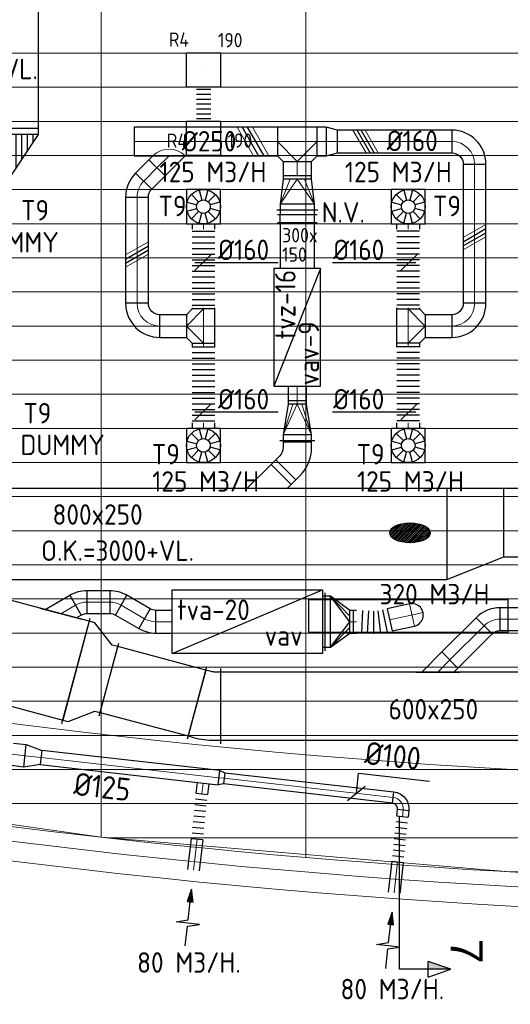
# Model space of a CAD drawing. Header units: millimetres. Extents: x -72915 to 21022, y 6278 to 52916.
# Tile 4 of 60: x -53332 to -49019, y 6984 to 15642. Entities that reach past the tile are written whole.
import ezdxf
from ezdxf.enums import TextEntityAlignment as Align

# ---------------------------------------------------------------- set-up
doc = ezdxf.new("R2010")
doc.units = ezdxf.units.MM
doc.header["$LTSCALE"] = 50
doc.linetypes.add('CENTER2', pattern=[28.575, 19.05, -3.175, 3.175, -3.175])
for name, color, linetype in [('4plfd', 254, 'Continuous'), ('WL$1----_BOUWKUNDIG', 11, 'Continuous'), ('WL570---_RETOUR', 100, 'Continuous'), ('WL570---_RETOUR_HL', 1, 'Continuous'), ('WL570---_TOEVOER', 200, 'Continuous'), ('WM570---_RETOUR', 2, 'Continuous'), ('WM570---_RETOUR_PR', 2, 'Continuous'), ('WM570---_TOEVOER', 2, 'Continuous')]:
    doc.layers.add(name, color=color, linetype=linetype)
for name, color, linetype, lineweight in [('WL570---_BESTAAND-HARTLIJN', 161, 'Continuous', 0), ('WL570---_BESTAAND-MAATVOERING', 161, 'Continuous', 0), ('WL570---_BESTAAND-RETOUR', 140, 'Continuous', 0), ('WL570---_BESTAAND-TOEVOER', 180, 'Continuous', 0)]:
    doc.layers.add(name, color=color, linetype=linetype, lineweight=lineweight)
doc.styles.add('BURO-025', font='ISO96.shx', dxfattribs={"height": 125})
doc.styles.add('LZ-MAATVOEREN', font='simplex')
doc.styles.add('MAATVOERING', font='ISO')
doc.styles.get("Standard").update_dxf_attribs({"font": 'ARIAL.TTF'})

# ---------------------------------------------------------------- blocks, each defined once
blk = doc.blocks.new('KARO')
for p, q in [((1, 0.5), (0, 0.5)), ((0, -0.5), (1, -0.5))]:
    blk.add_line(p, q)
at = {"invisible_edges": 15}
blk.add_3dface([(0, 0.5), (0, -0.5), (1, -0.5), (1, 0.5)], dxfattribs=at)
at = {"layer": 'WL570---_BESTAAND-HARTLIJN'}
blk.add_line((0, 0), (1, 0), dxfattribs=at)
blk = doc.blocks.new('OSV20012501390G')
blk.add_lwpolyline([(0, -100), (140, -62.5), (140, 62.5), (0, 100)], close=True)
at = {"layer": 'WL570---_BESTAAND-HARTLIJN'}
blk.add_line((0, 0), (140, 0), dxfattribs=at)
blk = doc.blocks.new('AFZPIJL')
for points in [[(0, -10), (0, -6.52), (-2.06, -5.97), (2.06, -5.97), (0, -5.41), (0, 0)], [(-0.26, -2.22), (0, 0)], [(0.26, -2.22), (0, 0)]]:
    blk.add_lwpolyline(points)
blk.add_lwpolyline([(0.52, -2.22), (-0.52, -2.22), (0, 0)], close=True)
blk = doc.blocks.new('OSV1251000460G')
blk.add_lwpolyline([(0, -62.5), (46.7, -50), (46.7, 50), (0, 62.5)], close=True)
at = {"layer": 'WL570---_BESTAAND-HARTLIJN'}
blk.add_line((0, 0), (46.7, 0), dxfattribs=at)
blk = doc.blocks.new('MVLINE')
blk.add_line((35.4, -35.4), (-35.4, 35.4))
blk = doc.blocks.new('OBO10000090H')
blk.add_lwpolyline([(50, -100, 0.414214), (-100, 50), (-100, -50, -0.414214), (-50, -100)], format="xyb", close=True)
at = {"invisible_edges": 15}
for points in [[(-91.3, -50.8), (-74, 47.7), (-100, 50), (-100, -50)], [(-82.9, -53), (-48.7, 41), (-74, 47.7), (-91.3, -50.8)], [(-75, -56.7), (-25, 29.9), (-48.7, 41), (-82.9, -53)], [(-67.9, -61.7), (-3.6, 14.9), (-25, 29.9), (-75, -56.7)], [(-61.7, -67.9), (14.9, -3.6), (-3.6, 14.9), (-67.9, -61.7)], [(-56.7, -75), (29.9, -25), (14.9, -3.6), (-61.7, -67.9)], [(-53, -82.9), (41, -48.7), (29.9, -25), (-56.7, -75)], [(-50.8, -91.3), (47.7, -74), (41, -48.7), (-53, -82.9)], [(-50, -100), (50, -100), (47.7, -74), (-50.8, -91.3)]]:
    blk.add_3dface(points, dxfattribs=at)
at = {"layer": 'WL570---_BESTAAND-HARTLIJN'}
blk.add_arc((-100, -100), 100, 0, 90, dxfattribs=at)
blk = doc.blocks.new('KARH')
for p, q in [((1, 0.5), (0, 0.5)), ((0, -0.5), (1, -0.5))]:
    blk.add_line(p, q)
at = {"invisible_edges": 15}
blk.add_3dface([(0, 0.5), (0, -0.5), (1, -0.5), (1, 0.5)], dxfattribs=at)
blk = doc.blocks.new('VV160025080025005000LK')
blk.add_lwpolyline([(0, -300), (500, -300), (500, 500), (0, 300)], close=True)
at = {"invisible_edges": 15}
blk.add_3dface([(0, -300), (500, -300), (500, 500), (0, 300)], dxfattribs=at)
blk = doc.blocks.new('VBO25020000050451-100')
blk.add_lwpolyline([(-125, -143.2), (125, -143.2), (125, -93.2, 0.198912), (22.5, 154.3), (-12.9, 189.6), (-189.6, 12.9), (-154.3, -22.5, -0.198912), (-125, -93.2)], format="xyb", close=True)
blk = doc.blocks.new('*X181')
for p, q in [((50, 1300), (200, 1300)), ((50, 1200), (350, 1200)), ((50, 1100), (500, 1100)), ((50, 1000), (650, 1000)), ((50, 900), (800, 900)), ((50, 800), (950, 800)), ((50, 700), (950, 700)), ((50, 600), (950, 600)), ((50, 500), (950, 500)), ((50, 400), (950, 400)), ((50, 300), (950, 300)), ((50, 200), (950, 200)), ((50, 100), (950, 100))]:
    blk.add_line(p, q)
blk = doc.blocks.new('*X182')
for p, q in [((50, 1350), (125, 1350)), ((50, 1250), (275, 1250)), ((50, 1150), (425, 1150)), ((50, 1050), (575, 1050)), ((50, 950), (725, 950)), ((50, 850), (875, 850)), ((50, 750), (950, 750)), ((50, 650), (950, 650)), ((50, 550), (950, 550)), ((50, 450), (950, 450)), ((50, 350), (950, 350)), ((50, 250), (950, 250)), ((50, 150), (950, 150)), ((50, 50), (950, 50))]:
    blk.add_line(p, q)
blk = doc.blocks.new('VTR14001508002500-0')
at = {"layer": 'WL570---_TOEVOER'}
for p, q in [((50, 700), (0, 700)), ((0, 700), (0, -700)), ((1000, 100), (950, 100)), ((1000, -700), (1000, 100)), ((0, -700), (50, -700)), ((950, -700), (1000, -700))]:
    blk.add_line(p, q, dxfattribs=at)
blk.add_lwpolyline([(50, -700), (950, -700), (950, 100), (50, 700)], close=True, dxfattribs=at)
for name in ['*X182', '*X181']:
    blk.add_blockref(name, (0, -700), dxfattribs=at)
blk = doc.blocks.new('FLLINE100')
blk.add_line((0, -50), (0, 50))
blk = doc.blocks.new('OEX1000047300')
at = {"rotation": 264.224612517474}
for p in [(45.3, 447.7), (35.2, 348.2), (40.3, 398), (30.2, 298.5), (20.1, 199), (25.2, 248.7), (10.1, 99.5), (15.1, 149.2), (5, 49.7)]:
    blk.add_blockref('FLLINE100', p, dxfattribs=at)
blk = doc.blocks.new('OAF20000045R')
blk.add_line((-191.4, 0), (191.4, 0))
blk.add_lwpolyline([(-141.4, 0), (35.4, 176.8), (176.8, 35.4), (141.4, 0)])
at = {"layer": 'WL570---_BESTAAND-HARTLIJN'}
blk.add_line((106.1, 106.1), (0, 0), dxfattribs=at)
blk = doc.blocks.new('OBO20000045H')
blk.add_lwpolyline([(100, -82.8, 0.198912), (12.1, 129.3), (-129.3, -12.1, -0.198912), (-100, -82.8)], format="xyb", close=True)
at = {"invisible_edges": 15}
for points in [[(-123.4, -18.6), (29.8, 110), (12.1, 129.3), (-129.3, -12.1)], [(-118.1, -25.5), (45.7, 89.2), (29.8, 110), (-123.4, -18.6)], [(-113.4, -32.8), (59.8, 67.2), (45.7, 89.2), (-118.1, -25.5)], [(-109.4, -40.6), (71.9, 43.9), (59.8, 67.2), (-113.4, -32.8)], [(-106, -48.6), (81.9, 19.8), (71.9, 43.9), (-109.4, -40.6)], [(-103.4, -57), (89.8, -5.2), (81.9, 19.8), (-106, -48.6)], [(-101.5, -65.5), (95.4, -30.7), (89.8, -5.2), (-103.4, -57)], [(-100.4, -74.1), (98.9, -56.7), (95.4, -30.7), (-101.5, -65.5)], [(-100, -82.8), (100, -82.8), (98.9, -56.7), (-100.4, -74.1)]]:
    blk.add_3dface(points, dxfattribs=at)
at = {"layer": 'WL570---_BESTAAND-HARTLIJN'}
blk.add_arc((-200, -82.8), 200, 0, 45, dxfattribs=at)
blk = doc.blocks.new('VRO4502000020025000-0')
at = {"layer": 'WL570---_RETOUR'}
for p, q in [((0, 255), (0, -255)), ((50, -225), (50, 225)), ((50, 225), (220, 50)), ((220, -100), (220, 100)), ((50, -225), (220, -50))]:
    blk.add_line(p, q, dxfattribs=at)
blk.add_lwpolyline([(0, 225), (0, -225), (50, -225), (220, -100), (250, -100), (250, 100), (220, 100), (50, 225)], close=True, dxfattribs=at)
blk.add_lwpolyline([(50, -225), (220, 0), (50, 225)], dxfattribs=at)
blk = doc.blocks.new('VV29002506002505030-0')
for p, q in [((0, -480), (0, 480)), ((300, -330), (300, 330))]:
    blk.add_line(p, q)
blk.add_lwpolyline([(0, -450), (50, -450), (250, -300), (300, -300), (300, 300), (250, 300), (50, 450), (0, 450)], close=True)
blk = doc.blocks.new('OBO20000030H')
blk.add_lwpolyline([(100, -53.6, 0.131652), (59.8, 96.4), (-113.4, -3.6, -0.131652), (-100, -53.6)], format="xyb", close=True)
at = {"invisible_edges": 15}
for points in [[(-110.6, -8.7), (68.1, 81), (59.8, 96.4), (-113.4, -3.6)], [(-108.2, -14), (75.5, 65.2), (68.1, 81), (-110.6, -8.7)], [(-106, -19.4), (81.9, 49), (75.5, 65.2), (-108.2, -14)], [(-104.2, -24.9), (87.4, 32.5), (81.9, 49), (-106, -19.4)], [(-102.7, -30.5), (91.9, 15.6), (87.4, 32.5), (-104.2, -24.9)], [(-101.5, -36.2), (95.4, -1.5), (91.9, 15.6), (-102.7, -30.5)], [(-100.7, -42), (98, -18.8), (95.4, -1.5), (-101.5, -36.2)], [(-100.2, -47.8), (99.5, -36.1), (98, -18.8), (-100.7, -42)], [(-100, -53.6), (100, -53.6), (99.5, -36.1), (-100.2, -47.8)]]:
    blk.add_3dface(points, dxfattribs=at)
at = {"layer": 'WL570---_BESTAAND-HARTLIJN'}
blk.add_arc((-200, -53.6), 200, 0, 30, dxfattribs=at)
blk = doc.blocks.new('VBO6002506002505050-4')
for p, q in [((291.3, 188.1), (-346.3, 17.7)), ((-330, -106.5), (330, -106.5))]:
    blk.add_line(p, q)
blk.add_lwpolyline([(-300, -106.5), (300, -106.5), (300, -56.5, 0.065378), (275.3, 132), (262.3, 180.3), (-317.3, 25.4), (-304.4, -22.9, -0.065378), (-300, -56.5)], format="xyb", close=True)
blk = doc.blocks.new('VRO2502000016035000-0')
for p, q in [((0, 155), (0, -155)), ((50, -125), (50, 125)), ((320, -80), (320, 80))]:
    blk.add_line(p, q)
blk.add_lwpolyline([(0, 125), (0, -125), (50, -125), (320, -80), (350, -80), (350, 80), (320, 80), (50, 125)], close=True)
at = {"layer": 'WL570---_BESTAAND-TOEVOER', "color": 0}
for p, q in [((50, 125), (320, 40)), ((50, -125), (320, -40))]:
    blk.add_line(p, q, dxfattribs=at)
blk.add_lwpolyline([(50, -125), (320, 0), (50, 125)], dxfattribs=at)
blk = doc.blocks.new('OTS25025025000H')
blk.add_lwpolyline([(-175, -125), (175, -125), (175, 125), (125, 175), (-125, 175), (-175, 125)], close=True)
at = {"layer": 'WL570---_BESTAAND-HARTLIJN'}
blk.add_line((-175, 0), (175, 0), dxfattribs=at)
at = {"layer": 'WL570---_BESTAAND-TOEVOER'}
blk.add_lwpolyline([(-175, 0), (0, 175), (175, 0)], dxfattribs=at)
blk = doc.blocks.new('VRO3001500025030000-0')
for p, q in [((0, 180), (0, -180)), ((50, -150), (50, 150)), ((270, -125), (270, 125))]:
    blk.add_line(p, q)
blk.add_lwpolyline([(0, 150), (0, -150), (50, -150), (270, -125), (300, -125), (300, 125), (270, 125), (50, 150)], close=True)
at = {"layer": 'WL570---_BESTAAND-TOEVOER', "color": 0}
for p, q in [((50, 150), (270, 62.5)), ((50, -150), (270, -62.5))]:
    blk.add_line(p, q, dxfattribs=at)
blk.add_lwpolyline([(50, -150), (270, 0), (50, 150)], dxfattribs=at)
blk = doc.blocks.new('UISO')
at = {"color": 0}
for p, q in [((0, 0.18), (1, 0.757)), ((0, 0), (1, 0.577))]:
    blk.add_line(p, q, dxfattribs=at)
at = {"layer": 'WL570---_BESTAAND-TOEVOER', "color": 0}
for p, q in [((0, 0.36), (1, 0.937)), ((0, -0.18), (1, 0.397))]:
    blk.add_line(p, q, dxfattribs=at)
blk = doc.blocks.new('FLLINE200')
blk.add_line((0, -100), (0, 100))
blk = doc.blocks.new('OEX2000070500')
at = {"rotation": 270}
for p in [(0, 700), (0, 650), (0, 600), (0, 550), (0, 500), (0, 450), (0, 400), (0, 350), (0, 300), (0, 250), (0, 200), (0, 150), (0, 100), (0, 50)]:
    blk.add_blockref('FLLINE200', p, dxfattribs=at)
blk = doc.blocks.new('ORN_T_WE400-400')
for p, q in [((-0.354, 0.354), (-0.141, 0.141)), ((-0.129, 0.483), (-0.052, 0.193)), ((0.129, 0.483), (0.052, 0.193)), ((0.354, 0.354), (0.141, 0.141)), ((-0.483, 0.129), (-0.193, 0.052)), ((0.483, 0.129), (0.193, 0.052)), ((-0.483, -0.129), (-0.193, -0.052)), ((-0.354, -0.354), (-0.141, -0.141)), ((-0.129, -0.483), (-0.052, -0.193)), ((0.129, -0.483), (0.052, -0.193)), ((0.354, -0.354), (0.141, -0.141)), ((0.483, -0.129), (0.193, -0.052))]:
    blk.add_line(p, q)
blk.add_lwpolyline([(-0.5, -0.5), (0.5, -0.5), (0.5, 0.5), (-0.5, 0.5)], close=True)
for radius in [0.5, 0.2]:
    blk.add_circle((0, 0), radius)
at = {"style": 'LZ-MAATVOEREN', "flags": 9}
for tag, p in [('ROS_TYPE', (0.633, 0.683)), ('ROS_M3H', (0.633, 0.483)), ('ROS_ZIJDE', (0.633, 0.283)), ('ROS_STAT', (0.633, 0.083))]:
    blk.add_attdef(tag, p, '', height=0.125, dxfattribs=at)
blk = doc.blocks.new('OTS20020020000H')
blk.add_lwpolyline([(-150, -100), (150, -100), (150, 100), (100, 150), (-100, 150), (-150, 100)], close=True)
at = {"layer": 'WL570---_BESTAAND-HARTLIJN'}
blk.add_line((-150, 0), (150, 0), dxfattribs=at)
at = {"layer": 'WL570---_BESTAAND-RETOUR'}
blk.add_lwpolyline([(-150, 0), (0, 150), (150, 0)], dxfattribs=at)
blk = doc.blocks.new('OBO20000090H')
blk.add_lwpolyline([(100, -200, 0.414214), (-200, 100), (-200, -100, -0.414214), (-100, -200)], format="xyb", close=True)
at = {"invisible_edges": 15}
for points in [[(-182.6, -101.5), (-147.9, 95.4), (-200, 100), (-200, -100)], [(-165.8, -106), (-97.4, 81.9), (-147.9, 95.4), (-182.6, -101.5)], [(-150, -113.4), (-50, 59.8), (-97.4, 81.9), (-165.8, -106)], [(-135.7, -123.4), (-7.2, 29.8), (-50, 59.8), (-150, -113.4)], [(-123.4, -135.7), (29.8, -7.2), (-7.2, 29.8), (-135.7, -123.4)], [(-113.4, -150), (59.8, -50), (29.8, -7.2), (-123.4, -135.7)], [(-106, -165.8), (81.9, -97.4), (59.8, -50), (-113.4, -150)], [(-101.5, -182.6), (95.4, -147.9), (81.9, -97.4), (-106, -165.8)], [(-100, -200), (100, -200), (95.4, -147.9), (-101.5, -182.6)]]:
    blk.add_3dface(points, dxfattribs=at)
at = {"layer": 'WL570---_BESTAAND-HARTLIJN'}
blk.add_arc((-200, -200), 200, 0, 90, dxfattribs=at)
blk = doc.blocks.new('OSV2502000990G')
blk.add_lwpolyline([(0, -125), (99, -100), (99, 100), (0, 125)], close=True)
at = {"layer": 'WL570---_BESTAAND-HARTLIJN'}
blk.add_line((0, 0), (99, 0), dxfattribs=at)
blk = doc.blocks.new('OZA2500200045R')
blk.add_lwpolyline([(141.4, 0), (176.8, 35.4), (35.4, 176.8), (-141.4, 0)])
at = {"layer": 'WL570---_BESTAAND-HARTLIJN'}
blk.add_line((0, 0), (106.1, 106.1), dxfattribs=at)
at = {"layer": 'WL570---_BESTAAND-RETOUR'}
blk.add_arc((0, 141.4), 200, 225, 315, dxfattribs=at)
blk = doc.blocks.new('OBO20000090ZE')
blk.add_lwpolyline([(-100, 0), (100, 0), (100, 200, 1), (-100, 200)], format="xyb", close=True)
at = {"layer": 'WL570---_BESTAAND-HARTLIJN'}
for points in [[(0, 0), (0, 300)], [(-100, 200), (100, 200)]]:
    blk.add_lwpolyline(points, dxfattribs=at)
blk = doc.blocks.new('ORN_T_SP')
blk.add_lwpolyline([(-0.5, 0.5), (-0.5, -0.5), (0.5, -0.5), (0.5, 0.5)], close=True)
at = {"style": 'LZ-MAATVOEREN', "flags": 9}
for tag, p in [('ROS_TYPE', (0.6333, 0.6833)), ('ROS_M3H', (0.6333, 0.4833)), ('ROS_ZIJDE', (0.6333, 0.2833)), ('ROS_STAT', (0.6333, 0.0833))]:
    blk.add_attdef(tag, p, '', height=0.125, dxfattribs=at)
blk = doc.blocks.new('OEX2000029500')
for p, rotation in [((50, -1.4), 177.3947764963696), ((99.9, -3.9), 177.0084285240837), ((149.9, -5.8), 180.4507452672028), ((199.8, -2.9), 186.2547249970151), ((249, 5.6), 192.2807026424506)]:
    blk.add_blockref('FLLINE200', p, dxfattribs=dict(rotation=rotation))
blk = doc.blocks.new('KAEND')
blk.add_line((0, -0.5), (0, 0.5))
blk = doc.blocks.new('Groep-73')
at = {"color": 8, "linetype": 'Continuous', "lineweight": 13}
for p, q in [((-22154.9, 13899.1), (-65620, 13899.1)), ((-22154.9, 13599.1), (-65620, 13599.1)), ((-65620, 13299.1), (-22154.9, 13299.1)), ((-65620, 12999.1), (-22154.9, 12999.1)), ((-65620, 12699.1), (-22154.9, 12699.1)), ((-65620, 12399.1), (-22154.9, 12399.1)), ((-65620, 12099.1), (-22154.9, 12099.1))]:
    blk.add_line(p, q, dxfattribs=at)
blk = doc.blocks.new('Groep-79')
at = {"color": 8, "linetype": 'Continuous', "lineweight": 13}
for p, q in [((-54854.9, 19149.1), (-54854.9, 7003.9)), ((-53054.9, 18999.1), (-53054.9, 6825.7)), ((-65620, 11799.1), (-22392.8, 11799.1)), ((-65620, 11499.1), (-23121.3, 11499.1)), ((-65620, 11199.1), (-23841, 11199.1)), ((-65620, 10899.1), (-24597.7, 10899.1)), ((-65620, 10599.1), (-25389.2, 10599.1)), ((-65620, 10299.1), (-26229.6, 10299.1)), ((-65620, 9999.1), (-27084.9, 9999.1)), ((-65620, 9699.1), (-28071.2, 9699.1)), ((-65620, 9399.1), (-28992, 9399.1)), ((-65366, 9099.1), (-29943.5, 9099.1)), ((-64290.1, 8799.1), (-31019.4, 8799.1)), ((-63133.8, 8499.1), (-32175.7, 8499.1)), ((-61877.5, 8199.1), (-33432, 8199.1)), ((-60492, 7899.1), (-34817.5, 7899.1)), ((-58929.6, 7599.1), (-36379.9, 7599.1)), ((-54854.9, 7003.9), (-58454.9, 7514.1)), ((-57102.8, 7299.1), (-38206.7, 7299.1)), ((-51263.2, 6699.1), (-54854.9, 7003.9)), ((-54812.5, 6999.1), (-40496.9, 6999.1)), ((-51263.2, 6699.1), (-44046.2, 6699.1))]:
    blk.add_line(p, q, dxfattribs=at)
at = {"color": 8, "linetype": 'Continuous', "lineweight": 13, "flags": 128}
for points in [[(-65620, 12924.8), (-65620, 9039.9, 0.175808), (-22004.9, 11828), (-22004.9, 19149)], [(-65620, 11902.1), (-65620, 9172.9, 0.07132), (-47654.9, 6597.2, 0.07132)]]:
    blk.add_lwpolyline(points, format="xyb", dxfattribs=at)
at = {"color": 8}
blk.add_blockref('Groep-73', (0, 0), dxfattribs=at)
blk = doc.blocks.new('Block plafond 1e verd')
at = {"layer": '4plfd'}
blk.add_blockref('Groep-79', (22004.9, -19149), dxfattribs=at)
blk = doc.blocks.new('*U430')
at = {"color": 0, "ltscale": 10}
for p, q in [((150, 150, -150), (-150, 150, -150)), ((-150, -150, -150), (-150, 150, -150)), ((150, -150, -150), (150, 150, -150)), ((150, -150, -150), (-150, -150, -150))]:
    blk.add_line(p, q, dxfattribs=at)
at = {"layer": 'WL570---_RETOUR_HL', "linetype": 'CENTER2'}
blk.add_circle((0, 0, -150), 0.075, dxfattribs=at)
at = {"layer": 'WL570---_RETOUR', "color": 2, "style": 'BURO-025'}
for tag in ['MC', 'Q']:
    blk.add_attdef(tag, text='', height=125, dxfattribs=at).set_placement((0, 0), align=Align.MIDDLE)
at = {"layer": 'WM570---_RETOUR_PR', "color": 2, "style": 'BURO-025'}
blk.add_attdef('POSNR', text='', height=125, dxfattribs=at).set_placement((0, 0), align=Align.MIDDLE)
blk = doc.blocks.new('*U431')
at = {"color": 0, "ltscale": 10}
for p, q in [((150, 150, -150), (-150, 150, -150)), ((-150, -150, -150), (-150, 150, -150)), ((150, -150, -150), (150, 150, -150)), ((150, -150, -150), (-150, -150, -150))]:
    blk.add_line(p, q, dxfattribs=at)
at = {"layer": 'WL570---_RETOUR_HL', "linetype": 'CENTER2'}
blk.add_circle((0, 0, -150), 0.075, dxfattribs=at)
at = {"layer": 'WL570---_RETOUR', "color": 2, "style": 'BURO-025'}
for tag in ['MC', 'Q']:
    blk.add_attdef(tag, text='', height=125, dxfattribs=at).set_placement((0, 0), align=Align.MIDDLE)
at = {"layer": 'WM570---_RETOUR_PR', "color": 2, "style": 'BURO-025'}
blk.add_attdef('POSNR', text='', height=125, dxfattribs=at).set_placement((0, 0), align=Align.MIDDLE)
blk = doc.blocks.new('*U545')
at = {"color": 0, "ltscale": 10}
for p, q in [((0, 62.5), (0, -62.5)), ((21.5, 62.5), (21.5, -62.5)), ((64.4, 62.5), (64.4, -62.5)), ((107.3, 62.5), (107.3, -62.5)), ((150.2, 62.5), (150.2, -62.5)), ((193.1, 62.5), (193.1, -62.5)), ((236, 62.5), (236, -62.5)), ((278.9, 62.5), (278.9, -62.5)), ((300.3, 62.5), (300.3, -62.5))]:
    blk.add_line(p, q, dxfattribs=at)
at = {"layer": 'WM570---_RETOUR_PR', "color": 2, "style": 'BURO-025'}
blk.add_attdef('POSNR', text='', height=125, dxfattribs=at).set_placement((0, 0), align=Align.MIDDLE)

msp = doc.modelspace()

# ---------------------------------------------------------------- hatches: boundary and pattern name
at = {"layer": 'WL570---_TOEVOER'}
h = msp.add_hatch(dxfattribs=at)
h.set_pattern_fill('ANSI31', color=256, scale=3.5, angle=-180, style=0)
h.set_pattern_definition([(225, (-52557.625, 30225.789), (7.857724, -7.857724), [])])
edge = h.paths.add_edge_path()
edge.add_ellipse((-49901.3, 11129.9), major_axis=(178.4, 0), ratio=0.489711, start_angle=0, end_angle=360)

# ---------------------------------------------------------------- linework, layer by layer
for p, q in [((-51680.7, 12230), (-51680.7, 12230)), ((-49869.7, 12230), (-49869.7, 12230))]:
    msp.add_line(p, q)
at = {"layer": 'WL$1----_BOUWKUNDIG', "color": 6}
for p, q in [((-49994.3, 7291.8), (-49994.3, 8635.8)), ((-49741.7, 7221.8), (-49741.7, 7361.8)), ((-49541.7, 7291.8), (-49741.7, 7361.8)), ((-49541.7, 7291.8), (-49994.3, 7291.8)), ((-49741.7, 7221.8), (-49541.7, 7291.8))]:
    msp.add_line(p, q, dxfattribs=at)
msp.add_solid([(-49741.7, 7291.8), (-49541.7, 7291.8), (-49741.7, 7361.8)], dxfattribs=at)
at = {"layer": 'WL570---_BESTAAND-MAATVOERING'}
msp.add_line((-63469.2, 14748.4), (-20816.9, 14748.4), dxfattribs=at)
for radius, start, end in [(63040.6, 253.359756, 292.968331), (64240.6, 253.679371, 293.67904)]:
    msp.add_arc((-45416.8, 71987.1), radius, start, end, dxfattribs=at)
at = {"layer": 'WL570---_RETOUR'}
for p, q in [((-51990.6, 10068.1), (-50670.6, 10628.1)), ((-51990.6, 10628.1), (-50670.6, 10628.1)), ((-51990.6, 10068.1), (-51990.6, 10628.1)), ((-50670.6, 10628.1), (-50670.6, 10068.1)), ((-50670.6, 10068.1), (-51990.6, 10068.1))]:
    msp.add_line(p, q, dxfattribs=at)
at = {"layer": 'WL570---_TOEVOER'}
for p, q in [((-50716.7, 13925.5), (-51067, 13925.5)), ((-50716.7, 13855.5), (-51067, 13855.5)), ((-51041.8, 13855.5), (-51041.8, 13925.5)), ((-50741.8, 13855.5), (-50741.8, 13925.5)), ((-50686.8, 13455.2), (-51096.8, 12420.2)), ((-51096.8, 13455.2), (-51096.8, 12420.2)), ((-50686.8, 13455.2), (-51096.8, 13455.2)), ((-50686.8, 12420.2), (-50686.8, 13455.2)), ((-51096.8, 12420.2), (-50686.8, 12420.2))]:
    msp.add_line(p, q, dxfattribs=at)
msp.add_lwpolyline([(-50980.9, 11519.4), (-50945.5, 11554.7), (-51122.3, 11731.5), (-51334.4, 11519.4)], dxfattribs=at)
msp.add_ellipse((-49901.3, 11129.9), major_axis=(178.4, 0), ratio=0.489711, dxfattribs=at)
at = {"layer": 'WM570---_RETOUR'}
msp.add_lwpolyline([(-50372.5, 8839.5), (-50352.5, 9015.8), (-49730.3, 8945.3)], dxfattribs=at)
at = {"layer": 'WM570---_TOEVOER'}
for points in [[(-51792.1, 13507.6), (-51664.2, 13507.6), (-51059, 13507.6)], [(-50583, 13507.6), (-50455.2, 13507.6), (-49849.9, 13507.6)], [(-51792.1, 12193.9), (-51664.2, 12193.9), (-51059, 12193.9)], [(-50583, 12193.9), (-50455.2, 12193.9), (-49849.9, 12193.9)]]:
    msp.add_lwpolyline(points, dxfattribs=at)

# ---------------------------------------------------------------- block references
at = {"layer": 'WL570---_BESTAAND-RETOUR'}
msp.add_blockref('VRO4502000020025000-0', (-50649.1, 10348.1), dxfattribs=at)
at = {"layer": 'WL570---_RETOUR'}
ref = msp.add_blockref('*U430', (-51715.4, 15198.7, 150), dxfattribs=at)
ref.add_attrib('POSNR', 'R4', dxfattribs={"layer": 'WM570---_RETOUR_PR', "color": 2, "height": 125, "style": 'BURO-025'}).set_placement((-51932.7, 15467.7), align=Align.MIDDLE)
ref.add_attrib('Q', '190', dxfattribs={"color": 2, "height": 125, "style": 'BURO-025'}).set_placement((-51481.5, 15462), align=Align.MIDDLE)
for name, p, rotation in [('*U545', (-51715.4, 15048.7), 270), ('OBO20000030H', (-52486.8, 10520.7), 60.00000000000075), ('OAF20000045R', (-52970.4, 10418.9), 345.004206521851), ('OBO20000030H', (-52794, 10520.7), 90), ('OBO20000090ZE', (-50079.4, 10364.8), 282.3484051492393), ('OBO20000030H', (-52188, 10348.1), 240.0000000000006), ('OBO20000045H', (-49191.6, 10371.4), 89.99999999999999), ('VV29002506002505030-0', (-52836.9, 9917.3), 345.0378447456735), ('VBO6002506002505050-4', (-51671.4, 9605.9), 255.0378447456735)]:
    msp.add_blockref(name, p, dxfattribs=dict(at, rotation=rotation))
ref = msp.add_blockref('*U431', (-51715.4, 14598.4, 150), dxfattribs=at)
ref.add_attrib('POSNR', 'R4', dxfattribs={"layer": 'WM570---_RETOUR_PR', "color": 2, "height": 125, "style": 'BURO-025'}).set_placement((-51950.7, 14578.2), align=Align.MIDDLE)
ref.add_attrib('Q', '190', dxfattribs={"color": 2, "height": 125, "style": 'BURO-025'}).set_placement((-51396.1, 14579.5), align=Align.MIDDLE)
for name, p, xscale, yscale, zscale, rotation in [('KARH', (-55149.8, 10537.1), 2394.31354614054, 900, 250, 344.9999999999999), ('KARO', (-52440.4, 10493.9), 237.9094902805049, 200, 200, 330.0000000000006), ('KARO', (-51990.6, 10348.1), 143.8157608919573, 200, 200, 180), ('KARO', (-49551.1, 10011.9), 425.5339452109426, 200, 200, 45.00000000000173), ('KARH', (-51774.2, 9633.3), 800.0047054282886, 600, 250, 165.0378447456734), ('KARH', (-47707.9, 9605.9), 3856.991596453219, 600, 250, 180), ('KARO', (-53397.7, 9182.4), -113.3662558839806, 200, 200, 173.5353028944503), ('KARO', (-51580.6, 8976.5), 1574.55825281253, 125, 125, 173.5353028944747), ('KARO', (-50049.5, 8802.9), -1494.792856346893, 100, 100, 353.5342065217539), ('KARO', (-51730.2, 8835.7), -94.30230512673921, 100, 100, 263.5342065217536), ('KARO', (-49967.8, 8636), -56.55323533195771, 100, 100, 263.5342065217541), ('KARO', (-51772, 8437.3), -275.9456809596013, 100, 100, 83.53420652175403), ('KARO', (-50009.6, 8237.5), -275.9456809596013, 100, 100, 83.53420652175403), ('AFZPIJL', (-51820.9, 7995.2), -50.00000000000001, 50, 50, 353.534206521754), ('AFZPIJL', (-50058.5, 7795.5), -50.00000000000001, 50, 50, 353.534206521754)]:
    msp.add_blockref(name, p, dxfattribs=dict(at, xscale=xscale, yscale=yscale, zscale=zscale, rotation=rotation))
at = {"layer": 'WL570---_RETOUR', "zscale": 200}
for name, p, xscale, yscale in [('KARO', (-52739.7, 10520.7), 199.2384335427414, 200), ('KARH', (-50670.6, 10348.1), 21.50365581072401, 450), ('KARO', (-50430.3, 10348.1), 58.41702397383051, 200), ('KARO', (-49108.8, 10371.4), 575.9808978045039, 200)]:
    msp.add_blockref(name, p, dxfattribs=dict(at, xscale=xscale, yscale=yscale))
at = {"layer": 'WL570---_RETOUR', "xscale": -1750, "yscale": 290, "rotation": 180}
msp.add_blockref('ORN_T_SP', (-49916, 10397.9), dxfattribs=at)
at = {"layer": 'WL570---_RETOUR'}
for name, p in [('OEX2000029500', (-50371.9, 10348.1)), ('OAF20000045R', (-49657.2, 9905.9)), ('OEX1000047300', (-51777, 8387.5)), ('OEX1000047300', (-50014.6, 8187.8))]:
    msp.add_blockref(name, p, dxfattribs=at)
at = {"layer": 'WL570---_RETOUR', "xscale": -1}
for name, p, rotation in [('OSV20012501390G', (-53285.1, 9169.6), 173.5353028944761), ('OSV1251000460G', (-51580.6, 8976.5), 173.5353028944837), ('OBO10000090H', (-49950.1, 8791.6), 263.5342065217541)]:
    msp.add_blockref(name, p, dxfattribs=dict(at, rotation=rotation))
at = {"layer": 'WL570---_TOEVOER'}
for name, p, xscale, yscale, zscale, rotation in [('KARH', (-53867.3, 14684.2), 2247.455735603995, 1400, 150, 90), ('KARO', (-51066.8, 14571.5), 1259.756258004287, 250, 250, 180), ('KAEND', (-52326.6, 14571.5), 250, 250, 250, 180), ('UISO', (-51376.4, 14696.5), 250, 250, 250, 270), ('KARO', (-50637.6, 14571.5), 79.25048063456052, 250, 250, 180), ('KARO', (-49533.2, 14571.5), 1005.40233568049, 200, 200, 180), ('UISO', (-50215.6, 14471.5), 200, 200, 200, 90), ('KARO', (-52125.2, 14340.4), 165.4161786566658, 200, 200, 225.0000000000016), ('KARO', (-50891.8, 14396.5), 125.5888702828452, 250, 250, 270), ('KARO', (-49333.2, 14371.5), 1223.083304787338, 200, 200, 270), ('ORN_T_WE400-400', (-51716.9, 13998.4), 300, 300, 300, 90), ('ORN_T_WE400-400', (-49916.9, 13998.4), 300, 300, 300, 90), ('KARO', (-52300.7, 14082.1), 933.6290297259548, 200, 200, 270), ('KARH', (-50891.8, 13927.6), 43.16599872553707, 300, 150, 90), ('KARH', (-50891.8, 13455.2), 400.2027647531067, 300, 150, 89.99999999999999), ('KARO', (-51716.9, 13848.4), 48.33943874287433, 200, 200, 270), ('KARO', (-49916.9, 13848.4), -48.33943874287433, 200, 200, 90), ('KARO', (-51716.9, 13098.4), 9.783401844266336, 200, 200, 90), ('KARO', (-49916.9, 13098.4), -9.783401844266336, 200, 200, 270), ('KARO', (-49533.2, 12948.4), 233.7614815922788, 200, 200, 180), ('KARO', (-51716.9, 12798.4), 36.96611752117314, 200, 200, 270), ('KARO', (-49916.9, 12798.4), -36.96611752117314, 200, 200, 90), ('KARO', (-50891.8, 12422.4), 161.7389600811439, 160, 160, 270), ('ORN_T_WE400-400', (-51716.9, 11898.4), 300, 300, 300, 90), ('KARO', (-51716.9, 12048.7), 48.33943874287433, 200, 200, 90), ('ORN_T_WE400-400', (-49916.9, 11898.4), 300, 300, 300, 90), ('KARO', (-49916.9, 12048.7), -48.33943874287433, 200, 200, 270), ('KARH', (-50891.8, 11928.4), 12.3153700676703, 250, 200, 90), ('KARH', (-51033.9, 11643.1), 57.70096084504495, 250, 200, 44.99999999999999), ('KARH', (-53588.7, 11119.7), 4011.423542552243, 800, 250, 359.9999999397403)]:
    msp.add_blockref(name, p, dxfattribs=dict(at, xscale=xscale, yscale=yscale, zscale=zscale, rotation=rotation))
for name, p, rotation in [('VTR14001508002500-0', (-53867.3, 14684.2), 270), ('OTS25025025000H', (-50891.8, 14571.5), 180), ('OZA2500200045R', (-52019.1, 14446.5), 180), ('OBO20000045H', (-52300.7, 14164.9), 135.0000000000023), ('VRO3001500025030000-0', (-50891.8, 13970.7), 90), ('OBO20000090H', (-52300.7, 12948.4), 180), ('OTS20020020000H', (-51716.9, 12948.4), 90), ('OBO20000090H', (-49333.2, 12948.4), 270), ('OEX2000070500', (-49916.9, 12815.4), 180), ('VRO2502000016035000-0', (-50891.8, 11940.7), 90), ('VBO25020000050451-100', (-50891.8, 11785.2), 315), ('VV160025080025005000LK', (-49077.3, 11219.7), 179.9999999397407)]:
    msp.add_blockref(name, p, dxfattribs=dict(at, rotation=rotation))
for name, p in [('OSV2502000990G', (-50637.6, 14571.5)), ('OBO20000090H', (-49333.2, 14571.5)), ('OEX2000070500', (-51716.9, 13081.5))]:
    msp.add_blockref(name, p, dxfattribs=at)
at = {"layer": 'WL570---_TOEVOER', "xscale": -1}
msp.add_blockref('OEX2000070500', (-49916.9, 13081.5), dxfattribs=at)
at = {"layer": 'WL570---_TOEVOER'}
for name, p, xscale, yscale, zscale in [('UISO', (-49433.2, 13653.7), 200, 200, 200), ('UISO', (-52400.7, 13501.7), 200, 200, 200), ('KARO', (-52100.7, 12948.4), 233.7614815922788, 200, 200), ('KARH', (-49073.8, 11219.7), 1928.700624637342, 600, 250)]:
    msp.add_blockref(name, p, dxfattribs=dict(at, xscale=xscale, yscale=yscale, zscale=zscale))
at = {"layer": 'WL570---_TOEVOER', "xscale": -1}
for name, p, rotation in [('OTS20020020000H', (-49916.9, 12948.4), 270), ('OEX2000070500', (-51716.9, 12815.4), 180)]:
    msp.add_blockref(name, p, dxfattribs=dict(at, rotation=rotation))
at = {"layer": 'WM570---_RETOUR', "xscale": -2, "yscale": 2, "zscale": 2, "rotation": 353.534206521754}
msp.add_blockref('MVLINE', (-50372.5, 8839.5), dxfattribs=at)
at = {"layer": 'WM570---_TOEVOER'}
msp.add_blockref('Block plafond 1e verd', (-19765.4, 20598.3), dxfattribs=at)
at = {"layer": 'WM570---_TOEVOER', "xscale": 2, "yscale": 2, "zscale": 2, "rotation": 90}
for p in [(-51720.5, 13507.6), (-49909.6, 13507.6), (-51720.5, 12193.9), (-49909.6, 12193.9)]:
    msp.add_blockref('MVLINE', p, dxfattribs=at)

# ---------------------------------------------------------------- texts
at = {"layer": 'WL$1----_BOUWKUNDIG', "color": 6, "linetype": 'Continuous'}
msp.add_text('7', height=280, rotation=270, dxfattribs=at).set_placement((-49402.6, 7452.2), align=Align.MIDDLE)
at = {"layer": 'WM570---_RETOUR', "style": 'MAATVOERING'}
for s, p in [('320 M3/H', (-50168.2, 10500.8)), ('tva-20', (-51947.3, 10363.4)), ('vav', (-51179, 10136.8)), ('600x250', (-50089.6, 9488.9)), ('80 M3/H.', (-52300.1, 7261.7)), ('80 M3/H.', (-50511.9, 7028))]:
    msp.add_text(s, height=180, dxfattribs=at).set_placement(p)
for s, p in [('%%c100', (-49818.7, 9041.8)), ('%%c125', (-52369.6, 8769.3))]:
    msp.add_text(s, height=200, rotation=353.5364, dxfattribs=at).set_placement(p, align=Align.RIGHT)
at = {"layer": 'WM570---_TOEVOER', "style": 'MAATVOERING'}
for s, height, p in [('1400x150', 180, (-54287.9, 15397.6)), ('O.K.=3000+VL.', 180, (-54516.2, 15119.3)), ('%%c250', 180, (-51906.3, 14483.5)), ('%%c160', 180, (-50105.8, 14486.6)), ('125 M3/H', 180, (-52103.4, 14212.9)), ('125 M3/H', 180, (-50473.6, 14212.9)), ('T9', 180, (-53320.4, 13876.2)), ('T9', 180, (-52112.4, 13913.8)), ('N.V.', 180, (-50677.6, 13857.8)), ('T9', 180, (-49699.6, 13913.8)), ('DUMMY', 180, (-53727.6, 13594.7)), ('300x', 126, (-51024.7, 13684.2)), ('%%c160', 180, (-51588.1, 13528.3)), ('%%c160', 180, (-50576, 13528.3)), ('150', 126, (-51024.7, 13513.9)), ('%%c160', 180, (-51588.1, 12214.5)), ('%%c160', 180, (-50576, 12214.5)), ('T9', 180, (-53300.4, 12091.9)), ('DUMMY', 180, (-53324.9, 11813.2)), ('T9', 180, (-52171, 11730.8)), ('T9', 180, (-50371, 11730.8)), ('125 M3/H', 180, (-52167.3, 11492.1)), ('125 M3/H', 180, (-50367.3, 11492.1)), ('800x250', 180, (-53043.6, 11201.4)), ('O.K.=3000+VL.', 180, (-53143.3, 10883.3))]:
    msp.add_text(s, height=height, dxfattribs=at).set_placement(p)
for s, p in [('tvz-16', (-50907.1, 12832.1)), ('vav-9', (-50701.3, 12426.8))]:
    msp.add_text(s, height=180, rotation=90, dxfattribs=at).set_placement(p)

doc.saveas('drawing.dxf')
